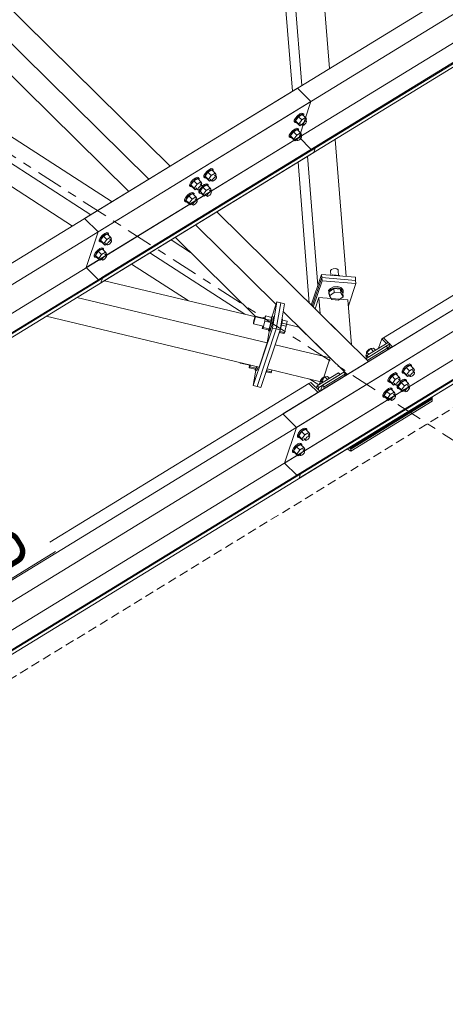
# Model space of a CAD drawing. Header units: millimetres. Extents: x 581 to 1768, y 561 to 1400.
# Tile 49 of 91: x 1481 to 1509, y 965 to 1031. Entities that reach past the tile are written whole.
import ezdxf

# ---------------------------------------------------------------- set-up
doc = ezdxf.new("R2010")
doc.units = ezdxf.units.MM
doc.header["$LTSCALE"] = 0.6
for name, pattern in [('VERDECKT2', [1.5, 1, -0.5]), ('XKITLINE00', [0]), ('XKITLINE03', [6, 3, -1, 1, -1])]:
    doc.linetypes.add(name, pattern=pattern)
for name, color, linetype, lineweight in [('Bolt', 7, 'Continuous', 0), ('Part', 2, 'Continuous', 0), ('PartMark', 3, 'Continuous', 0), ('S-GRID', 1, 'Continuous', 0)]:
    doc.layers.add(name, color=color, linetype=linetype, lineweight=lineweight)
doc.styles.add('ISOCPEUR', font='ISOCPEUR.TTF')

msp = doc.modelspace()

# ---------------------------------------------------------------- linework, layer by layer
at = {"layer": 'Bolt', "color": 3, "linetype": 'XKITLINE00', "lineweight": 0}
for p, q in [((1499.172, 1024.474), (1499.093, 1024.329)), ((1499.148, 1024.274), (1499.227, 1024.42)), ((1499.307, 1024.628), (1499.172, 1024.474)), ((1499.368, 1024.563), (1499.173, 1024.289)), ((1499.227, 1024.42), (1499.362, 1024.573)), ((1499.461, 1024.749), (1499.307, 1024.628)), ((1499.362, 1024.573), (1499.516, 1024.694)), ((1499.63, 1024.723), (1499.368, 1024.563)), ((1499.591, 1024.343), (1499.368, 1024.563)), ((1499.593, 1024.804), (1499.461, 1024.749)), ((1499.516, 1024.694), (1499.649, 1024.749)), ((1499.853, 1024.504), (1499.591, 1024.343)), ((1499.668, 1024.779), (1499.593, 1024.804)), ((1499.63, 1024.723), (1499.853, 1024.504)), ((1499.649, 1024.749), (1499.724, 1024.724)), ((1499.668, 1024.779), (1499.724, 1024.724)), ((1499.724, 1024.724), (1499.721, 1024.633)), ((1499.919, 1024.391), (1499.853, 1024.504)), ((1499.861, 1024.309), (1499.919, 1024.391)), ((1499.121, 1023.73), (1498.966, 1023.609)), ((1499.09, 1024.23), (1499.093, 1024.329)), ((1499.09, 1024.23), (1499.146, 1024.175)), ((1499.253, 1023.785), (1499.121, 1023.73)), ((1499.146, 1024.175), (1499.148, 1024.274)), ((1499.221, 1024.15), (1499.146, 1024.175)), ((1499.395, 1024.069), (1499.173, 1024.289)), ((1499.173, 1024.289), (1499.239, 1024.176)), ((1499.176, 1023.675), (1499.309, 1023.73)), ((1499.252, 1024.163), (1499.221, 1024.15)), ((1499.239, 1024.176), (1499.462, 1023.956)), ((1499.328, 1023.76), (1499.253, 1023.785)), ((1499.309, 1023.73), (1499.384, 1023.705)), ((1499.328, 1023.76), (1499.384, 1023.705)), ((1499.395, 1024.069), (1499.591, 1024.343)), ((1499.395, 1024.069), (1499.462, 1023.956)), ((1499.462, 1023.956), (1499.579, 1024.028)), ((1499.513, 1024.093), (1499.624, 1023.983)), ((1499.624, 1023.983), (1499.625, 1024.032)), ((1499.661, 1023.97), (1499.624, 1023.983)), ((1499.625, 1024.032), (1499.665, 1024.105)), ((1499.728, 1023.998), (1499.661, 1023.97)), ((1499.665, 1024.105), (1499.732, 1024.182)), ((1499.805, 1024.058), (1499.728, 1023.998)), ((1499.732, 1024.182), (1499.809, 1024.243)), ((1499.802, 1024.367), (1499.913, 1024.257)), ((1499.872, 1024.135), (1499.805, 1024.058)), ((1499.809, 1024.243), (1499.875, 1024.27)), ((1499.912, 1024.208), (1499.872, 1024.135)), ((1499.875, 1024.27), (1499.913, 1024.257)), ((1499.913, 1024.257), (1499.912, 1024.208)), ((1498.75, 1023.211), (1498.752, 1023.31)), ((1498.75, 1023.211), (1498.806, 1023.156)), ((1498.832, 1023.456), (1498.752, 1023.31)), ((1498.806, 1023.156), (1498.808, 1023.255)), ((1498.881, 1023.131), (1498.806, 1023.156)), ((1498.808, 1023.255), (1498.887, 1023.401)), ((1498.966, 1023.609), (1498.832, 1023.456)), ((1499.028, 1023.544), (1498.833, 1023.27)), ((1499.055, 1023.051), (1498.833, 1023.27)), ((1498.833, 1023.27), (1498.899, 1023.157)), ((1498.912, 1023.144), (1498.881, 1023.131)), ((1498.887, 1023.401), (1499.022, 1023.555)), ((1498.899, 1023.157), (1499.121, 1022.937)), ((1499.022, 1023.555), (1499.176, 1023.675)), ((1499.29, 1023.704), (1499.028, 1023.544)), ((1499.251, 1023.324), (1499.028, 1023.544)), ((1499.055, 1023.051), (1499.251, 1023.324)), ((1499.055, 1023.051), (1499.121, 1022.937)), ((1499.173, 1023.074), (1499.284, 1022.964)), ((1499.513, 1023.485), (1499.251, 1023.324)), ((1499.285, 1023.014), (1499.325, 1023.086)), ((1499.29, 1023.704), (1499.513, 1023.485)), ((1499.325, 1023.086), (1499.392, 1023.163)), ((1499.384, 1023.705), (1499.381, 1023.615)), ((1499.392, 1023.163), (1499.469, 1023.224)), ((1499.461, 1023.348), (1499.573, 1023.239)), ((1499.532, 1023.116), (1499.465, 1023.039)), ((1499.469, 1023.224), (1499.535, 1023.251)), ((1499.579, 1023.372), (1499.513, 1023.485)), ((1499.521, 1023.29), (1499.579, 1023.372)), ((1499.571, 1023.189), (1499.532, 1023.116)), ((1499.535, 1023.251), (1499.573, 1023.239)), ((1499.573, 1023.239), (1499.571, 1023.189)), ((1499.121, 1022.937), (1499.238, 1023.009)), ((1499.284, 1022.964), (1499.285, 1023.014)), ((1499.321, 1022.952), (1499.284, 1022.964)), ((1499.387, 1022.979), (1499.321, 1022.952)), ((1499.465, 1023.039), (1499.387, 1022.979)), ((1493.504, 1021.07), (1493.372, 1021.015)), ((1493.579, 1021.044), (1493.504, 1021.07)), ((1492.417, 1020.429), (1492.262, 1020.308)), ((1492.586, 1020.404), (1492.324, 1020.243)), ((1492.549, 1020.484), (1492.417, 1020.429)), ((1492.472, 1020.374), (1492.605, 1020.429)), ((1492.624, 1020.459), (1492.549, 1020.484)), ((1492.586, 1020.404), (1492.809, 1020.184)), ((1492.605, 1020.429), (1492.68, 1020.404)), ((1492.624, 1020.459), (1492.68, 1020.404)), ((1492.68, 1020.404), (1492.677, 1020.314)), ((1493.001, 1020.496), (1493.004, 1020.594)), ((1493.001, 1020.496), (1493.057, 1020.441)), ((1493.083, 1020.74), (1493.004, 1020.594)), ((1493.057, 1020.441), (1493.059, 1020.54)), ((1493.132, 1020.416), (1493.057, 1020.441)), ((1493.059, 1020.54), (1493.138, 1020.685)), ((1493.217, 1020.894), (1493.083, 1020.74)), ((1493.279, 1020.828), (1493.084, 1020.555)), ((1493.306, 1020.335), (1493.084, 1020.555)), ((1493.084, 1020.555), (1493.15, 1020.441)), ((1493.163, 1020.429), (1493.132, 1020.416)), ((1493.138, 1020.685), (1493.273, 1020.839)), ((1493.15, 1020.441), (1493.373, 1020.222)), ((1493.372, 1021.015), (1493.217, 1020.894)), ((1493.273, 1020.839), (1493.427, 1020.96)), ((1493.541, 1020.989), (1493.279, 1020.828)), ((1493.502, 1020.609), (1493.279, 1020.828)), ((1493.306, 1020.335), (1493.502, 1020.609)), ((1493.427, 1020.96), (1493.56, 1021.015)), ((1493.764, 1020.77), (1493.502, 1020.609)), ((1493.541, 1020.989), (1493.764, 1020.77)), ((1493.56, 1021.015), (1493.635, 1020.99)), ((1493.579, 1021.044), (1493.635, 1020.99)), ((1493.598, 1020.35), (1493.665, 1020.426)), ((1493.635, 1020.99), (1493.632, 1020.899)), ((1493.665, 1020.426), (1493.742, 1020.487)), ((1493.713, 1020.633), (1493.846, 1020.502)), ((1493.742, 1020.487), (1493.808, 1020.514)), ((1493.83, 1020.656), (1493.764, 1020.77)), ((1493.772, 1020.575), (1493.83, 1020.656)), ((1493.844, 1020.452), (1493.805, 1020.379)), ((1493.808, 1020.514), (1493.846, 1020.502)), ((1493.846, 1020.502), (1493.844, 1020.452)), ((1492.046, 1019.91), (1492.048, 1020.009)), ((1492.046, 1019.91), (1492.102, 1019.855)), ((1492.128, 1020.155), (1492.048, 1020.009)), ((1492.102, 1019.855), (1492.104, 1019.954)), ((1492.177, 1019.83), (1492.102, 1019.855)), ((1492.104, 1019.954), (1492.183, 1020.1)), ((1492.262, 1020.308), (1492.128, 1020.155)), ((1492.324, 1020.243), (1492.129, 1019.969)), ((1492.351, 1019.75), (1492.129, 1019.969)), ((1492.129, 1019.969), (1492.195, 1019.856)), ((1492.208, 1019.843), (1492.177, 1019.83)), ((1492.183, 1020.1), (1492.318, 1020.254)), ((1492.195, 1019.856), (1492.417, 1019.636)), ((1492.318, 1020.254), (1492.472, 1020.374)), ((1492.547, 1020.024), (1492.324, 1020.243)), ((1492.351, 1019.75), (1492.547, 1020.024)), ((1492.351, 1019.75), (1492.417, 1019.636)), ((1492.469, 1019.773), (1492.602, 1019.642)), ((1492.809, 1020.184), (1492.547, 1020.024)), ((1492.603, 1019.691), (1492.642, 1019.764)), ((1492.642, 1019.764), (1492.71, 1019.841)), ((1492.71, 1019.841), (1492.787, 1019.901)), ((1492.939, 1019.809), (1492.744, 1019.536)), ((1492.757, 1020.047), (1492.891, 1019.916)), ((1492.85, 1019.794), (1492.782, 1019.717)), ((1492.787, 1019.901), (1492.853, 1019.929)), ((1492.798, 1019.666), (1492.933, 1019.82)), ((1492.875, 1020.071), (1492.809, 1020.184)), ((1492.817, 1019.989), (1492.875, 1020.071)), ((1492.889, 1019.867), (1492.85, 1019.794)), ((1492.853, 1019.929), (1492.891, 1019.916)), ((1492.891, 1019.916), (1492.889, 1019.867)), ((1493.032, 1019.996), (1492.89, 1019.885)), ((1492.933, 1019.82), (1493.087, 1019.941)), ((1493.201, 1019.97), (1492.939, 1019.809)), ((1493.162, 1019.59), (1492.939, 1019.809)), ((1493.164, 1020.051), (1493.032, 1019.996)), ((1493.087, 1019.941), (1493.22, 1019.996)), ((1493.424, 1019.751), (1493.162, 1019.59)), ((1493.239, 1020.025), (1493.164, 1020.051)), ((1493.201, 1019.97), (1493.424, 1019.751)), ((1493.22, 1019.996), (1493.295, 1019.971)), ((1493.239, 1020.025), (1493.295, 1019.971)), ((1493.295, 1019.971), (1493.292, 1019.88)), ((1493.306, 1020.335), (1493.373, 1020.222)), ((1493.373, 1020.222), (1493.489, 1020.294)), ((1493.424, 1020.359), (1493.557, 1020.227)), ((1493.49, 1019.637), (1493.424, 1019.751)), ((1493.557, 1020.227), (1493.558, 1020.277)), ((1493.594, 1020.215), (1493.557, 1020.227)), ((1493.558, 1020.277), (1493.598, 1020.35)), ((1493.66, 1020.242), (1493.594, 1020.215)), ((1493.737, 1020.302), (1493.66, 1020.242)), ((1493.805, 1020.379), (1493.737, 1020.302)), ((1491.788, 1019.136), (1491.708, 1018.99)), ((1491.764, 1018.935), (1491.843, 1019.081)), ((1491.922, 1019.289), (1491.788, 1019.136)), ((1491.984, 1019.224), (1491.789, 1018.95)), ((1491.843, 1019.081), (1491.978, 1019.235)), ((1492.077, 1019.41), (1491.922, 1019.289)), ((1491.978, 1019.235), (1492.132, 1019.355)), ((1492.246, 1019.385), (1491.984, 1019.224)), ((1492.207, 1019.005), (1491.984, 1019.224)), ((1492.209, 1019.465), (1492.077, 1019.41)), ((1492.132, 1019.355), (1492.264, 1019.41)), ((1492.469, 1019.165), (1492.207, 1019.005)), ((1492.284, 1019.44), (1492.209, 1019.465)), ((1492.246, 1019.385), (1492.469, 1019.165)), ((1492.264, 1019.41), (1492.339, 1019.385)), ((1492.284, 1019.44), (1492.339, 1019.385)), ((1492.339, 1019.385), (1492.337, 1019.295)), ((1492.417, 1019.636), (1492.534, 1019.708)), ((1492.535, 1019.052), (1492.469, 1019.165)), ((1492.602, 1019.642), (1492.603, 1019.691)), ((1492.639, 1019.629), (1492.602, 1019.642)), ((1492.705, 1019.657), (1492.639, 1019.629)), ((1492.661, 1019.477), (1492.664, 1019.575)), ((1492.661, 1019.477), (1492.717, 1019.422)), ((1492.664, 1019.575), (1492.709, 1019.66)), ((1492.782, 1019.717), (1492.705, 1019.657)), ((1492.717, 1019.422), (1492.719, 1019.521)), ((1492.792, 1019.397), (1492.717, 1019.422)), ((1492.719, 1019.521), (1492.798, 1019.666)), ((1492.966, 1019.316), (1492.744, 1019.536)), ((1492.744, 1019.536), (1492.81, 1019.422)), ((1492.823, 1019.41), (1492.792, 1019.397)), ((1492.81, 1019.422), (1493.032, 1019.203)), ((1492.966, 1019.316), (1493.162, 1019.59)), ((1492.966, 1019.316), (1493.032, 1019.203)), ((1493.032, 1019.203), (1493.149, 1019.275)), ((1493.084, 1019.34), (1493.217, 1019.208)), ((1493.217, 1019.208), (1493.218, 1019.258)), ((1493.254, 1019.196), (1493.217, 1019.208)), ((1493.218, 1019.258), (1493.257, 1019.331)), ((1493.32, 1019.223), (1493.254, 1019.196)), ((1493.257, 1019.331), (1493.325, 1019.407)), ((1493.397, 1019.283), (1493.32, 1019.223)), ((1493.325, 1019.407), (1493.402, 1019.468)), ((1493.373, 1019.614), (1493.506, 1019.483)), ((1493.465, 1019.36), (1493.397, 1019.283)), ((1493.402, 1019.468), (1493.468, 1019.495)), ((1493.432, 1019.556), (1493.49, 1019.637)), ((1493.504, 1019.433), (1493.465, 1019.36)), ((1493.468, 1019.495), (1493.506, 1019.483)), ((1493.506, 1019.483), (1493.504, 1019.433)), ((1491.706, 1018.891), (1491.708, 1018.99)), ((1491.706, 1018.891), (1491.762, 1018.836)), ((1491.762, 1018.836), (1491.764, 1018.935)), ((1491.837, 1018.811), (1491.762, 1018.836)), ((1492.011, 1018.731), (1491.789, 1018.95)), ((1491.789, 1018.95), (1491.855, 1018.837)), ((1491.868, 1018.824), (1491.837, 1018.811)), ((1491.855, 1018.837), (1492.077, 1018.617)), ((1492.011, 1018.731), (1492.207, 1019.005)), ((1492.011, 1018.731), (1492.077, 1018.617)), ((1492.077, 1018.617), (1492.194, 1018.689)), ((1492.129, 1018.754), (1492.262, 1018.623)), ((1492.262, 1018.623), (1492.263, 1018.672)), ((1492.299, 1018.61), (1492.262, 1018.623)), ((1492.263, 1018.672), (1492.302, 1018.745)), ((1492.365, 1018.638), (1492.299, 1018.61)), ((1492.302, 1018.745), (1492.37, 1018.822)), ((1492.442, 1018.698), (1492.365, 1018.638)), ((1492.37, 1018.822), (1492.447, 1018.882)), ((1492.417, 1019.028), (1492.551, 1018.897)), ((1492.51, 1018.775), (1492.442, 1018.698)), ((1492.447, 1018.882), (1492.513, 1018.91)), ((1492.477, 1018.97), (1492.535, 1019.052)), ((1492.549, 1018.848), (1492.51, 1018.775)), ((1492.513, 1018.91), (1492.551, 1018.897)), ((1492.551, 1018.897), (1492.549, 1018.848)), ((1486.04, 1016.424), (1485.96, 1016.278)), ((1486.174, 1016.577), (1486.04, 1016.424)), ((1486.236, 1016.512), (1486.041, 1016.238)), ((1486.095, 1016.369), (1486.23, 1016.523)), ((1486.329, 1016.698), (1486.174, 1016.577)), ((1486.23, 1016.523), (1486.384, 1016.643)), ((1486.498, 1016.673), (1486.236, 1016.512)), ((1486.459, 1016.292), (1486.236, 1016.512)), ((1486.461, 1016.753), (1486.329, 1016.698)), ((1486.384, 1016.643), (1486.517, 1016.698)), ((1486.721, 1016.453), (1486.459, 1016.292)), ((1486.536, 1016.728), (1486.461, 1016.753)), ((1486.498, 1016.673), (1486.721, 1016.453)), ((1486.517, 1016.698), (1486.592, 1016.673)), ((1486.536, 1016.728), (1486.592, 1016.673)), ((1486.592, 1016.673), (1486.589, 1016.583)), ((1486.787, 1016.34), (1486.721, 1016.453)), ((1485.958, 1016.179), (1485.96, 1016.278)), ((1485.958, 1016.179), (1486.014, 1016.124)), ((1486.014, 1016.124), (1486.016, 1016.223)), ((1486.089, 1016.099), (1486.014, 1016.124)), ((1486.016, 1016.223), (1486.095, 1016.369)), ((1486.263, 1016.019), (1486.041, 1016.238)), ((1486.041, 1016.238), (1486.107, 1016.125)), ((1486.12, 1016.112), (1486.089, 1016.099)), ((1486.107, 1016.125), (1486.329, 1015.905)), ((1486.263, 1016.019), (1486.459, 1016.292)), ((1486.263, 1016.019), (1486.329, 1015.905)), ((1486.329, 1015.905), (1486.446, 1015.977)), ((1486.381, 1016.042), (1486.492, 1015.932)), ((1486.492, 1015.932), (1486.493, 1015.982)), ((1486.529, 1015.92), (1486.492, 1015.932)), ((1486.493, 1015.982), (1486.533, 1016.055)), ((1486.595, 1015.947), (1486.529, 1015.92)), ((1486.533, 1016.055), (1486.6, 1016.131)), ((1486.672, 1016.008), (1486.595, 1015.947)), ((1486.6, 1016.131), (1486.677, 1016.192)), ((1486.669, 1016.316), (1486.781, 1016.207)), ((1486.74, 1016.084), (1486.672, 1016.008)), ((1486.677, 1016.192), (1486.743, 1016.219)), ((1486.729, 1016.258), (1486.787, 1016.34)), ((1486.779, 1016.157), (1486.74, 1016.084)), ((1486.743, 1016.219), (1486.781, 1016.207)), ((1486.781, 1016.207), (1486.779, 1016.157)), ((1485.618, 1015.16), (1485.62, 1015.259)), ((1485.618, 1015.16), (1485.673, 1015.105)), ((1485.699, 1015.405), (1485.62, 1015.259)), ((1485.673, 1015.105), (1485.676, 1015.204)), ((1485.748, 1015.08), (1485.673, 1015.105)), ((1485.676, 1015.204), (1485.755, 1015.35)), ((1485.834, 1015.559), (1485.699, 1015.405)), ((1485.896, 1015.493), (1485.7, 1015.219)), ((1485.923, 1015), (1485.7, 1015.219)), ((1485.7, 1015.219), (1485.767, 1015.106)), ((1485.78, 1015.093), (1485.748, 1015.08)), ((1485.755, 1015.35), (1485.89, 1015.504)), ((1485.767, 1015.106), (1485.989, 1014.887)), ((1485.988, 1015.679), (1485.834, 1015.559)), ((1485.89, 1015.504), (1486.044, 1015.624)), ((1486.158, 1015.654), (1485.896, 1015.493)), ((1486.118, 1015.274), (1485.896, 1015.493)), ((1485.923, 1015), (1486.118, 1015.274)), ((1486.121, 1015.734), (1485.988, 1015.679)), ((1486.044, 1015.624), (1486.176, 1015.679)), ((1486.38, 1015.434), (1486.118, 1015.274)), ((1486.196, 1015.709), (1486.121, 1015.734)), ((1486.158, 1015.654), (1486.38, 1015.434)), ((1486.176, 1015.679), (1486.251, 1015.654)), ((1486.192, 1015.036), (1486.26, 1015.113)), ((1486.196, 1015.709), (1486.251, 1015.654)), ((1486.251, 1015.654), (1486.249, 1015.564)), ((1486.26, 1015.113), (1486.337, 1015.173)), ((1486.329, 1015.298), (1486.441, 1015.188)), ((1486.337, 1015.173), (1486.403, 1015.2)), ((1486.447, 1015.321), (1486.38, 1015.434)), ((1486.388, 1015.239), (1486.447, 1015.321)), ((1486.439, 1015.138), (1486.4, 1015.066)), ((1486.403, 1015.2), (1486.441, 1015.188)), ((1486.441, 1015.188), (1486.439, 1015.138)), ((1485.923, 1015), (1485.989, 1014.887)), ((1485.989, 1014.887), (1486.106, 1014.958)), ((1486.04, 1015.023), (1486.152, 1014.913)), ((1486.152, 1014.913), (1486.153, 1014.963)), ((1486.189, 1014.901), (1486.152, 1014.913)), ((1486.153, 1014.963), (1486.192, 1015.036)), ((1486.255, 1014.928), (1486.189, 1014.901)), ((1486.332, 1014.989), (1486.255, 1014.928)), ((1486.4, 1015.066), (1486.332, 1014.989)), ((1501.586, 1014.271), (1501.524, 1014.192)), ((1501.549, 1013.878), (1501.524, 1014.192)), ((1501.701, 1014.323), (1501.586, 1014.271)), ((1501.632, 1013.872), (1501.682, 1013.909)), ((1501.682, 1013.909), (1502.133, 1013.873)), ((1501.685, 1013.867), (1501.682, 1013.909)), ((1501.839, 1014.334), (1501.701, 1014.323)), ((1501.962, 1014.302), (1501.839, 1014.334)), ((1502.037, 1014.235), (1501.962, 1014.302)), ((1502.045, 1014.151), (1502.037, 1014.235)), ((1502.067, 1013.878), (1502.045, 1014.151)), ((1502.157, 1013.83), (1502.133, 1013.873)), ((1502.133, 1013.873), (1502.137, 1013.832)), ((1501.995, 1013.112), (1501.737, 1013.09)), ((1502.226, 1013.052), (1501.995, 1013.112)), ((1501.521, 1012.992), (1501.405, 1012.845)), ((1501.411, 1012.766), (1501.405, 1012.845)), ((1501.411, 1012.766), (1501.527, 1012.914)), ((1501.425, 1012.608), (1501.411, 1012.766)), ((1501.463, 1012.574), (1501.425, 1012.608)), ((1501.755, 1012.99), (1501.448, 1012.763)), ((1501.448, 1012.763), (1501.469, 1012.501)), ((1501.469, 1012.501), (1501.776, 1012.727)), ((1501.613, 1012.238), (1501.469, 1012.501)), ((1501.737, 1013.09), (1501.521, 1012.992)), ((1501.527, 1012.914), (1501.744, 1013.011)), ((1501.744, 1013.011), (1502.001, 1013.033)), ((1502.207, 1012.954), (1501.755, 1012.99)), ((1501.755, 1012.99), (1501.776, 1012.727)), ((1501.776, 1012.727), (1502.228, 1012.692)), ((1502.001, 1013.033), (1502.232, 1012.973)), ((1502.372, 1012.429), (1502.064, 1012.203)), ((1502.351, 1012.692), (1502.207, 1012.954)), ((1502.207, 1012.954), (1502.228, 1012.692)), ((1502.367, 1012.926), (1502.226, 1013.052)), ((1502.228, 1012.692), (1502.372, 1012.429)), ((1502.232, 1012.973), (1502.374, 1012.847)), ((1502.351, 1012.692), (1502.372, 1012.429)), ((1502.354, 1012.646), (1502.388, 1012.689)), ((1502.382, 1012.768), (1502.367, 1012.926)), ((1502.374, 1012.847), (1502.388, 1012.689)), ((1502.388, 1012.689), (1502.382, 1012.768)), ((1502.064, 1012.203), (1501.613, 1012.238)), ((1496.436, 1011.073), (1496.458, 1011.127)), ((1496.465, 1011.113), (1496.455, 1011.034)), ((1496.458, 1011.127), (1496.465, 1011.113)), ((1496.458, 1011.127), (1497.105, 1010.973)), ((1497.159, 1011.136), (1497.098, 1010.786)), ((1497.108, 1011.066), (1497.159, 1011.136)), ((1497.159, 1011.136), (1497.58, 1011.036)), ((1496.336, 1010.629), (1496.346, 1010.708)), ((1496.343, 1010.614), (1496.336, 1010.629)), ((1496.365, 1010.669), (1496.343, 1010.614)), ((1496.343, 1010.614), (1496.99, 1010.46)), ((1496.346, 1010.708), (1496.371, 1010.83)), ((1496.397, 1010.778), (1496.365, 1010.669)), ((1496.371, 1010.83), (1496.404, 1010.964)), ((1496.43, 1010.911), (1496.397, 1010.778)), ((1496.404, 1010.964), (1496.436, 1011.073)), ((1496.455, 1011.034), (1496.43, 1010.911)), ((1496.965, 1010.466), (1496.935, 1010.297)), ((1497.098, 1010.786), (1496.986, 1010.367)), ((1497.084, 1010.978), (1497.108, 1011.066)), ((1497.098, 1010.786), (1497.519, 1010.686)), ((1497.461, 1010.441), (1497.402, 1010.238)), ((1497.407, 1010.267), (1497.519, 1010.686)), ((1497.523, 1010.692), (1497.461, 1010.441)), ((1497.519, 1010.686), (1497.58, 1011.036)), ((1497.57, 1010.922), (1497.523, 1010.692)), ((1497.553, 1011.042), (1497.576, 1011.097)), ((1497.559, 1010.418), (1497.62, 1010.669)), ((1497.589, 1011.07), (1497.57, 1010.922)), ((1497.576, 1011.097), (1497.589, 1011.07)), ((1497.576, 1011.097), (1497.673, 1011.074)), ((1497.62, 1010.669), (1497.667, 1010.899)), ((1497.667, 1010.899), (1497.686, 1011.047)), ((1497.686, 1011.047), (1497.673, 1011.074)), ((1498.173, 1010.272), (1498.234, 1010.522)), ((1498.233, 1010.516), (1498.553, 1010.439)), ((1498.234, 1010.522), (1498.281, 1010.752)), ((1498.26, 1010.933), (1498.287, 1010.927)), ((1498.281, 1010.752), (1498.3, 1010.9)), ((1498.3, 1010.9), (1498.287, 1010.927)), ((1498.296, 1010.865), (1498.614, 1010.789)), ((1498.441, 1010.02), (1498.553, 1010.439)), ((1498.553, 1010.439), (1498.614, 1010.789)), ((1496.935, 1010.297), (1496.986, 1010.367)), ((1496.935, 1010.297), (1497.356, 1010.197)), ((1496.986, 1010.367), (1497.407, 1010.267)), ((1497.346, 1010.162), (1497.351, 1010.198)), ((1497.359, 1010.136), (1497.346, 1010.162)), ((1497.356, 1010.197), (1497.407, 1010.267)), ((1497.402, 1010.238), (1497.359, 1010.136)), ((1497.359, 1010.136), (1497.456, 1010.113)), ((1497.456, 1010.113), (1497.499, 1010.215)), ((1497.499, 1010.215), (1497.559, 1010.418)), ((1498.056, 1009.97), (1498.071, 1009.966)), ((1498.071, 1009.966), (1498.113, 1010.068)), ((1498.094, 1010.021), (1498.39, 1009.95)), ((1498.113, 1010.068), (1498.173, 1010.272)), ((1498.121, 1010.096), (1498.441, 1010.02)), ((1498.39, 1009.95), (1498.441, 1010.02)), ((1503.975, 1008.686), (1503.901, 1008.462)), ((1503.901, 1008.462), (1503.957, 1008.406)), ((1503.955, 1008.691), (1503.954, 1008.642)), ((1503.954, 1008.642), (1503.959, 1008.636)), ((1503.995, 1008.764), (1503.955, 1008.691)), ((1504.24, 1008.936), (1503.975, 1008.686)), ((1503.975, 1008.686), (1504.106, 1008.556)), ((1504.062, 1008.841), (1503.995, 1008.764)), ((1504.139, 1008.901), (1504.062, 1008.841)), ((1504.205, 1008.929), (1504.139, 1008.901)), ((1504.205, 1008.929), (1504.224, 1008.922)), ((1504.24, 1008.936), (1504.429, 1008.964)), ((1504.24, 1008.936), (1504.426, 1008.752)), ((1504.429, 1008.964), (1504.56, 1008.835)), ((1495.452, 1007.979), (1495.454, 1007.998)), ((1495.459, 1007.965), (1495.452, 1007.979)), ((1495.471, 1007.994), (1495.459, 1007.965)), ((1495.459, 1007.965), (1496.106, 1007.811)), ((1496.081, 1007.817), (1496.051, 1007.648)), ((1496.134, 1007.836), (1496.102, 1007.718)), ((1506.718, 1007.849), (1506.563, 1007.728)), ((1506.619, 1007.673), (1506.773, 1007.794)), ((1506.887, 1007.823), (1506.625, 1007.662)), ((1506.85, 1007.904), (1506.718, 1007.849)), ((1506.773, 1007.794), (1506.906, 1007.849)), ((1506.925, 1007.878), (1506.85, 1007.904)), ((1506.887, 1007.823), (1507.11, 1007.604)), ((1506.906, 1007.849), (1506.981, 1007.824)), ((1506.925, 1007.878), (1506.981, 1007.824)), ((1506.981, 1007.824), (1506.978, 1007.733)), ((1496.051, 1007.648), (1496.102, 1007.718)), ((1496.051, 1007.648), (1496.471, 1007.548)), ((1496.102, 1007.718), (1496.523, 1007.617)), ((1496.462, 1007.513), (1496.467, 1007.549)), ((1496.475, 1007.486), (1496.462, 1007.513)), ((1496.523, 1007.617), (1496.471, 1007.548)), ((1496.518, 1007.588), (1496.475, 1007.486)), ((1496.475, 1007.486), (1496.572, 1007.463)), ((1496.56, 1007.734), (1496.518, 1007.588)), ((1496.523, 1007.617), (1496.554, 1007.736)), ((1496.572, 1007.463), (1496.615, 1007.565)), ((1496.615, 1007.565), (1496.657, 1007.711)), ((1497.172, 1007.32), (1497.187, 1007.317)), ((1497.187, 1007.317), (1497.229, 1007.419)), ((1497.209, 1007.372), (1497.506, 1007.301)), ((1497.229, 1007.419), (1497.272, 1007.565)), ((1497.237, 1007.447), (1497.557, 1007.371)), ((1497.557, 1007.371), (1497.506, 1007.301)), ((1497.557, 1007.371), (1497.589, 1007.489)), ((1505.608, 1007.142), (1505.474, 1006.989)), ((1505.763, 1007.263), (1505.608, 1007.142)), ((1505.664, 1007.088), (1505.818, 1007.208)), ((1505.932, 1007.238), (1505.67, 1007.077)), ((1505.895, 1007.318), (1505.763, 1007.263)), ((1505.818, 1007.208), (1505.951, 1007.263)), ((1505.97, 1007.293), (1505.895, 1007.318)), ((1505.932, 1007.238), (1506.155, 1007.018)), ((1505.951, 1007.263), (1506.026, 1007.238)), ((1505.97, 1007.293), (1506.026, 1007.238)), ((1506.026, 1007.238), (1506.023, 1007.148)), ((1506.347, 1007.33), (1506.35, 1007.428)), ((1506.347, 1007.33), (1506.403, 1007.275)), ((1506.429, 1007.574), (1506.35, 1007.428)), ((1506.403, 1007.275), (1506.405, 1007.374)), ((1506.478, 1007.25), (1506.403, 1007.275)), ((1506.405, 1007.374), (1506.484, 1007.519)), ((1506.563, 1007.728), (1506.429, 1007.574)), ((1506.625, 1007.662), (1506.43, 1007.389)), ((1506.652, 1007.169), (1506.43, 1007.389)), ((1506.43, 1007.389), (1506.496, 1007.275)), ((1506.509, 1007.263), (1506.478, 1007.25)), ((1506.484, 1007.519), (1506.619, 1007.673)), ((1506.496, 1007.275), (1506.719, 1007.056)), ((1506.848, 1007.443), (1506.625, 1007.662)), ((1506.652, 1007.169), (1506.848, 1007.443)), ((1506.652, 1007.169), (1506.719, 1007.056)), ((1506.719, 1007.056), (1506.836, 1007.128)), ((1506.77, 1007.193), (1506.903, 1007.061)), ((1507.11, 1007.604), (1506.848, 1007.443)), ((1506.904, 1007.111), (1506.944, 1007.184)), ((1506.944, 1007.184), (1507.011, 1007.26)), ((1507.083, 1007.136), (1507.006, 1007.076)), ((1507.011, 1007.26), (1507.088, 1007.321)), ((1507.059, 1007.467), (1507.192, 1007.336)), ((1507.151, 1007.213), (1507.083, 1007.136)), ((1507.088, 1007.321), (1507.154, 1007.348)), ((1507.176, 1007.49), (1507.11, 1007.604)), ((1507.118, 1007.409), (1507.176, 1007.49)), ((1507.19, 1007.286), (1507.151, 1007.213)), ((1507.154, 1007.348), (1507.192, 1007.336)), ((1507.192, 1007.336), (1507.19, 1007.286)), ((1500.871, 1006.783), (1500.797, 1006.559)), ((1500.797, 1006.559), (1500.817, 1006.54)), ((1500.851, 1006.788), (1500.85, 1006.739)), ((1500.85, 1006.739), (1500.855, 1006.733)), ((1500.891, 1006.861), (1500.851, 1006.788)), ((1501.136, 1007.034), (1500.871, 1006.783)), ((1500.871, 1006.783), (1501.002, 1006.654)), ((1500.958, 1006.938), (1500.891, 1006.861)), ((1501.035, 1006.998), (1500.958, 1006.938)), ((1501.101, 1007.026), (1501.035, 1006.998)), ((1501.12, 1007.019), (1501.101, 1007.026)), ((1501.325, 1007.061), (1501.136, 1007.034)), ((1501.136, 1007.034), (1501.322, 1006.85)), ((1501.325, 1007.061), (1501.456, 1006.932)), ((1505.392, 1006.744), (1505.394, 1006.843)), ((1505.392, 1006.744), (1505.448, 1006.689)), ((1505.474, 1006.989), (1505.394, 1006.843)), ((1505.448, 1006.689), (1505.45, 1006.788)), ((1505.523, 1006.664), (1505.448, 1006.689)), ((1505.45, 1006.788), (1505.529, 1006.934)), ((1505.67, 1007.077), (1505.475, 1006.803)), ((1505.697, 1006.584), (1505.475, 1006.803)), ((1505.475, 1006.803), (1505.541, 1006.69)), ((1505.554, 1006.677), (1505.523, 1006.664)), ((1505.529, 1006.934), (1505.664, 1007.088)), ((1505.541, 1006.69), (1505.763, 1006.47)), ((1505.893, 1006.858), (1505.67, 1007.077)), ((1505.697, 1006.584), (1505.893, 1006.858)), ((1505.697, 1006.584), (1505.763, 1006.47)), ((1505.763, 1006.47), (1505.88, 1006.542)), ((1505.815, 1006.607), (1505.948, 1006.476)), ((1506.155, 1007.018), (1505.893, 1006.858)), ((1505.948, 1006.476), (1505.949, 1006.525)), ((1505.985, 1006.463), (1505.948, 1006.476)), ((1505.949, 1006.525), (1505.988, 1006.598)), ((1506.051, 1006.491), (1505.985, 1006.463)), ((1505.988, 1006.598), (1506.056, 1006.675)), ((1506.01, 1006.409), (1506.055, 1006.494)), ((1506.128, 1006.551), (1506.051, 1006.491)), ((1506.056, 1006.675), (1506.133, 1006.735)), ((1506.065, 1006.355), (1506.144, 1006.5)), ((1506.285, 1006.643), (1506.09, 1006.37)), ((1506.104, 1006.881), (1506.237, 1006.75)), ((1506.196, 1006.628), (1506.128, 1006.551)), ((1506.133, 1006.735), (1506.199, 1006.763)), ((1506.144, 1006.5), (1506.279, 1006.654)), ((1506.221, 1006.905), (1506.155, 1007.018)), ((1506.163, 1006.823), (1506.221, 1006.905)), ((1506.235, 1006.701), (1506.196, 1006.628)), ((1506.199, 1006.763), (1506.237, 1006.75)), ((1506.237, 1006.75), (1506.235, 1006.701)), ((1506.378, 1006.83), (1506.236, 1006.719)), ((1506.279, 1006.654), (1506.433, 1006.775)), ((1506.547, 1006.804), (1506.285, 1006.643)), ((1506.508, 1006.424), (1506.285, 1006.643)), ((1506.51, 1006.885), (1506.378, 1006.83)), ((1506.433, 1006.775), (1506.566, 1006.83)), ((1506.77, 1006.585), (1506.508, 1006.424)), ((1506.585, 1006.859), (1506.51, 1006.885)), ((1506.547, 1006.804), (1506.77, 1006.585)), ((1506.566, 1006.83), (1506.641, 1006.805)), ((1506.585, 1006.859), (1506.641, 1006.805)), ((1506.641, 1006.805), (1506.638, 1006.714)), ((1506.836, 1006.471), (1506.77, 1006.585)), ((1506.778, 1006.39), (1506.836, 1006.471)), ((1506.903, 1007.061), (1506.904, 1007.111)), ((1506.94, 1007.049), (1506.903, 1007.061)), ((1507.006, 1007.076), (1506.94, 1007.049)), ((1505.052, 1005.725), (1505.054, 1005.824)), ((1505.134, 1005.97), (1505.054, 1005.824)), ((1505.11, 1005.769), (1505.189, 1005.915)), ((1505.268, 1006.123), (1505.134, 1005.97)), ((1505.33, 1006.058), (1505.135, 1005.784)), ((1505.189, 1005.915), (1505.324, 1006.069)), ((1505.423, 1006.244), (1505.268, 1006.123)), ((1505.324, 1006.069), (1505.478, 1006.189)), ((1505.592, 1006.219), (1505.33, 1006.058)), ((1505.553, 1005.839), (1505.33, 1006.058)), ((1505.357, 1005.565), (1505.553, 1005.839)), ((1505.555, 1006.299), (1505.423, 1006.244)), ((1505.478, 1006.189), (1505.611, 1006.244)), ((1505.815, 1005.999), (1505.553, 1005.839)), ((1505.63, 1006.274), (1505.555, 1006.299)), ((1505.592, 1006.219), (1505.815, 1005.999)), ((1505.611, 1006.244), (1505.686, 1006.219)), ((1505.63, 1006.274), (1505.686, 1006.219)), ((1505.686, 1006.219), (1505.683, 1006.129)), ((1505.763, 1005.862), (1505.897, 1005.731)), ((1505.881, 1005.886), (1505.815, 1005.999)), ((1505.823, 1005.804), (1505.881, 1005.886)), ((1506.007, 1006.311), (1506.01, 1006.409)), ((1506.007, 1006.311), (1506.063, 1006.256)), ((1506.063, 1006.256), (1506.065, 1006.355)), ((1506.138, 1006.231), (1506.063, 1006.256)), ((1506.312, 1006.15), (1506.09, 1006.37)), ((1506.09, 1006.37), (1506.156, 1006.256)), ((1506.169, 1006.244), (1506.138, 1006.231)), ((1506.156, 1006.256), (1506.379, 1006.037)), ((1506.312, 1006.15), (1506.508, 1006.424)), ((1506.312, 1006.15), (1506.379, 1006.037)), ((1506.379, 1006.037), (1506.495, 1006.109)), ((1506.43, 1006.174), (1506.563, 1006.042)), ((1506.563, 1006.042), (1506.564, 1006.092)), ((1506.6, 1006.03), (1506.563, 1006.042)), ((1506.564, 1006.092), (1506.604, 1006.165)), ((1506.666, 1006.057), (1506.6, 1006.03)), ((1506.604, 1006.165), (1506.671, 1006.241)), ((1506.743, 1006.117), (1506.666, 1006.057)), ((1506.671, 1006.241), (1506.748, 1006.302)), ((1506.719, 1006.448), (1506.852, 1006.317)), ((1506.811, 1006.194), (1506.743, 1006.117)), ((1506.748, 1006.302), (1506.814, 1006.329)), ((1506.85, 1006.267), (1506.811, 1006.194)), ((1506.814, 1006.329), (1506.852, 1006.317)), ((1506.852, 1006.317), (1506.85, 1006.267)), ((1505.052, 1005.725), (1505.108, 1005.67)), ((1505.108, 1005.67), (1505.11, 1005.769)), ((1505.183, 1005.645), (1505.108, 1005.67)), ((1505.357, 1005.565), (1505.135, 1005.784)), ((1505.135, 1005.784), (1505.201, 1005.671)), ((1505.214, 1005.658), (1505.183, 1005.645)), ((1505.201, 1005.671), (1505.423, 1005.451)), ((1505.357, 1005.565), (1505.423, 1005.451)), ((1505.423, 1005.451), (1505.54, 1005.523)), ((1505.475, 1005.588), (1505.608, 1005.457)), ((1505.608, 1005.457), (1505.609, 1005.506)), ((1505.645, 1005.444), (1505.608, 1005.457)), ((1505.609, 1005.506), (1505.648, 1005.579)), ((1505.711, 1005.472), (1505.645, 1005.444)), ((1505.648, 1005.579), (1505.716, 1005.656)), ((1505.788, 1005.532), (1505.711, 1005.472)), ((1505.716, 1005.656), (1505.793, 1005.716)), ((1505.856, 1005.609), (1505.788, 1005.532)), ((1505.793, 1005.716), (1505.859, 1005.744)), ((1505.895, 1005.682), (1505.856, 1005.609)), ((1505.859, 1005.744), (1505.897, 1005.731)), ((1505.897, 1005.731), (1505.895, 1005.682)), ((1499.385, 1003.256), (1499.306, 1003.11)), ((1499.362, 1003.055), (1499.441, 1003.201)), ((1499.52, 1003.41), (1499.385, 1003.256)), ((1499.582, 1003.344), (1499.386, 1003.07)), ((1499.441, 1003.201), (1499.575, 1003.355)), ((1499.674, 1003.53), (1499.52, 1003.41)), ((1499.575, 1003.355), (1499.73, 1003.476)), ((1499.844, 1003.505), (1499.582, 1003.344)), ((1499.804, 1003.125), (1499.582, 1003.344)), ((1499.806, 1003.585), (1499.674, 1003.53)), ((1499.73, 1003.476), (1499.862, 1003.531)), ((1500.066, 1003.285), (1499.804, 1003.125)), ((1499.881, 1003.56), (1499.806, 1003.585)), ((1499.844, 1003.505), (1500.066, 1003.285)), ((1499.862, 1003.531), (1499.937, 1003.505)), ((1499.881, 1003.56), (1499.937, 1003.505)), ((1499.937, 1003.505), (1499.935, 1003.415)), ((1500.015, 1003.149), (1500.126, 1003.039)), ((1500.132, 1003.172), (1500.066, 1003.285)), ((1500.074, 1003.09), (1500.132, 1003.172)), ((1499.334, 1002.512), (1499.18, 1002.391)), ((1499.503, 1002.486), (1499.242, 1002.325)), ((1499.303, 1003.011), (1499.306, 1003.11)), ((1499.303, 1003.011), (1499.359, 1002.957)), ((1499.466, 1002.567), (1499.334, 1002.512)), ((1499.359, 1002.957), (1499.362, 1003.055)), ((1499.434, 1002.931), (1499.359, 1002.957)), ((1499.609, 1002.851), (1499.386, 1003.07)), ((1499.386, 1003.07), (1499.452, 1002.957)), ((1499.39, 1002.457), (1499.522, 1002.512)), ((1499.465, 1002.944), (1499.434, 1002.931)), ((1499.452, 1002.957), (1499.675, 1002.738)), ((1499.541, 1002.541), (1499.466, 1002.567)), ((1499.503, 1002.486), (1499.726, 1002.267)), ((1499.522, 1002.512), (1499.597, 1002.487)), ((1499.541, 1002.541), (1499.597, 1002.487)), ((1499.597, 1002.487), (1499.595, 1002.396)), ((1499.609, 1002.851), (1499.804, 1003.125)), ((1499.609, 1002.851), (1499.675, 1002.738)), ((1499.675, 1002.738), (1499.792, 1002.809)), ((1499.726, 1002.874), (1499.837, 1002.765)), ((1499.837, 1002.765), (1499.838, 1002.814)), ((1499.875, 1002.752), (1499.837, 1002.765)), ((1499.838, 1002.814), (1499.878, 1002.887)), ((1499.941, 1002.78), (1499.875, 1002.752)), ((1499.878, 1002.887), (1499.945, 1002.964)), ((1500.018, 1002.84), (1499.941, 1002.78)), ((1499.945, 1002.964), (1500.022, 1003.024)), ((1500.085, 1002.917), (1500.018, 1002.84)), ((1500.022, 1003.024), (1500.089, 1003.052)), ((1500.125, 1002.99), (1500.085, 1002.917)), ((1500.089, 1003.052), (1500.126, 1003.039)), ((1500.126, 1003.039), (1500.125, 1002.99)), ((1498.963, 1001.993), (1498.966, 1002.091)), ((1498.963, 1001.993), (1499.019, 1001.938)), ((1499.045, 1002.237), (1498.966, 1002.091)), ((1499.019, 1001.938), (1499.021, 1002.037)), ((1499.094, 1001.913), (1499.019, 1001.938)), ((1499.021, 1002.037), (1499.101, 1002.182)), ((1499.18, 1002.391), (1499.045, 1002.237)), ((1499.242, 1002.325), (1499.046, 1002.052)), ((1499.268, 1001.832), (1499.046, 1002.052)), ((1499.046, 1002.052), (1499.112, 1001.938)), ((1499.125, 1001.926), (1499.094, 1001.913)), ((1499.101, 1002.182), (1499.235, 1002.336)), ((1499.112, 1001.938), (1499.335, 1001.719)), ((1499.235, 1002.336), (1499.39, 1002.457)), ((1499.464, 1002.106), (1499.242, 1002.325)), ((1499.268, 1001.832), (1499.464, 1002.106)), ((1499.268, 1001.832), (1499.335, 1001.719)), ((1499.386, 1001.856), (1499.497, 1001.746)), ((1499.726, 1002.267), (1499.464, 1002.106)), ((1499.498, 1001.795), (1499.538, 1001.868)), ((1499.538, 1001.868), (1499.605, 1001.945)), ((1499.678, 1001.821), (1499.601, 1001.761)), ((1499.605, 1001.945), (1499.682, 1002.005)), ((1499.675, 1002.13), (1499.786, 1002.02)), ((1499.745, 1001.898), (1499.678, 1001.821)), ((1499.682, 1002.005), (1499.748, 1002.033)), ((1499.792, 1002.153), (1499.726, 1002.267)), ((1499.734, 1002.072), (1499.792, 1002.153)), ((1499.785, 1001.971), (1499.745, 1001.898)), ((1499.748, 1002.033), (1499.786, 1002.02)), ((1499.786, 1002.02), (1499.785, 1001.971)), ((1499.335, 1001.719), (1499.452, 1001.791)), ((1499.497, 1001.746), (1499.498, 1001.795)), ((1499.535, 1001.733), (1499.497, 1001.746)), ((1499.601, 1001.761), (1499.535, 1001.733))]:
    msp.add_line(p, q, dxfattribs=at)
at = {"layer": 'Part', "color": 4, "linetype": 'VERDECKT2', "lineweight": 0}
msp.add_line((1692.922, 1117.205), (1442.216, 963.508), dxfattribs=at)
at = {"layer": 'Part', "color": 2, "linetype": 'XKITLINE00', "lineweight": 0}
for p, q in [((1501.457, 1027.804), (1498.239, 1068.148)), ((1499.606, 1026.669), (1496.388, 1067.013)), ((1498.963, 1026.275), (1495.745, 1066.619)), ((1561.382, 1064.542), (1484.976, 1017.701)), ((1562.294, 1063.642), (1485.888, 1016.801)), ((1561.491, 1061.237), (1485.085, 1014.396)), ((1486.073, 1013.368), (1562.478, 1060.209)), ((1562.536, 1060.558), (1486.13, 1013.718)), ((1562.58, 1060.515), (1486.175, 1013.674)), ((1574.727, 1051.374), (1498.322, 1004.533)), ((1575.639, 1050.474), (1499.234, 1003.633)), ((1574.836, 1048.07), (1498.431, 1001.229)), ((1464.282, 1047.33), (1490.737, 1021.232)), ((1499.418, 1000.2), (1575.824, 1047.041)), ((1575.881, 1047.391), (1499.476, 1000.55)), ((1575.926, 1047.347), (1499.52, 1000.506)), ((1462.85, 1046.452), (1489.305, 1020.354)), ((1461.495, 1045.622), (1487.95, 1019.524)), ((1451.783, 1039.668), (1485.393, 1017.956)), ((1450.549, 1038.911), (1484.158, 1017.199)), ((1538.615, 1030.213), (1505.094, 1009.663)), ((1470.649, 1029.284), (1486.825, 1018.834)), ((1499.302, 1026.483), (1429.083, 983.435)), ((1500.214, 1025.583), (1499.302, 1026.483)), ((1500.214, 1025.583), (1429.995, 982.535)), ((1499.411, 1023.179), (1500.214, 1025.583)), ((1431.19, 981.355), (1499.411, 1023.179)), ((1499.411, 1023.179), (1500.236, 1022.365)), ((1432.015, 980.542), (1500.456, 1022.5)), ((1432.059, 980.498), (1500.501, 1022.456)), ((1500.399, 1022.151), (1500.501, 1022.456)), ((1500.456, 1022.5), (1500.501, 1022.456)), ((1502.574, 1013.797), (1501.838, 1023.033)), ((1432.211, 980.348), (1500.399, 1022.151)), ((1500.68, 1013.198), (1499.987, 1021.898)), ((1500.103, 1011.993), (1499.344, 1021.504)), ((1493.866, 1018.146), (1504.084, 1008.066)), ((1484.976, 1017.701), (1485.888, 1016.801)), ((1492.433, 1017.267), (1497.863, 1011.911)), ((1485.888, 1016.801), (1485.085, 1014.396)), ((1491.079, 1016.437), (1496.505, 1011.084)), ((1490.8, 1016.266), (1492.108, 1015.422)), ((1489.368, 1015.388), (1495.752, 1011.264)), ((1488.133, 1014.631), (1491.938, 1012.173)), ((1485.085, 1014.396), (1485.91, 1013.583)), ((1500.235, 1011.863), (1500.924, 1013.928)), ((1503.203, 1013.748), (1500.924, 1013.928)), ((1500.924, 1013.928), (1500.941, 1013.718)), ((1512.648, 1013.316), (1442.429, 970.268)), ((1486.175, 1013.674), (1486.073, 1013.368)), ((1486.13, 1013.718), (1486.175, 1013.674)), ((1486.313, 1013.515), (1497.526, 1010.84)), ((1500.3, 1011.798), (1500.941, 1013.718)), ((1500.3, 1011.798), (1500.941, 1013.718)), ((1500.366, 1011.734), (1500.957, 1013.507)), ((1503.22, 1013.538), (1500.941, 1013.718)), ((1500.941, 1013.718), (1500.957, 1013.507)), ((1500.941, 1013.718), (1503.22, 1013.538)), ((1500.957, 1013.507), (1503.237, 1013.328)), ((1502.732, 1011.816), (1503.237, 1013.328)), ((1503.22, 1013.538), (1503.203, 1013.748)), ((1503.237, 1013.328), (1503.22, 1013.538)), ((1513.56, 1012.416), (1441.929, 968.502)), ((1484.461, 1012.38), (1497.263, 1009.327)), ((1497.922, 1012.087), (1497.508, 1010.845)), ((1497.922, 1012.087), (1497.615, 1010.322)), ((1498.181, 1012.026), (1497.874, 1010.26)), ((1498.181, 1012.026), (1497.874, 1010.26)), ((1498.181, 1012.026), (1497.922, 1012.087)), ((1498.44, 1011.964), (1498.132, 1010.198)), ((1498.181, 1012.026), (1498.44, 1011.964)), ((1500.491, 1011.61), (1500.746, 1012.374)), ((1500.834, 1011.271), (1500.746, 1012.374)), ((1500.746, 1012.374), (1502.7, 1012.22)), ((1502.942, 1009.192), (1502.7, 1012.22)), ((1482.395, 1011.113), (1496.719, 1007.696)), ((1498.347, 1011.433), (1502.651, 1007.187)), ((1500.834, 1011.271), (1502.942, 1009.192)), ((1497.263, 1009.327), (1497.526, 1010.84)), ((1499.402, 1010.393), (1498.215, 1010.676)), ((1512.757, 1010.011), (1441.127, 966.098)), ((1496.323, 1006.449), (1497.615, 1010.322)), ((1496.581, 1006.388), (1497.874, 1010.26)), ((1497.874, 1010.26), (1496.581, 1006.388)), ((1498.132, 1010.198), (1496.84, 1006.326)), ((1497.615, 1010.322), (1497.874, 1010.26)), ((1497.874, 1010.26), (1498.132, 1010.198)), ((1501.509, 1008.314), (1499.402, 1010.393)), ((1513.802, 1009.333), (1442.172, 965.419)), ((1513.846, 1009.289), (1442.216, 965.375)), ((1496.719, 1007.696), (1497.263, 1009.327)), ((1501.509, 1008.314), (1497.799, 1009.199)), ((1503.982, 1008.48), (1505.415, 1009.359)), ((1505.526, 1009.249), (1504.093, 1008.371)), ((1504.764, 1008.96), (1504.974, 1009.59)), ((1504.974, 1009.59), (1505.094, 1009.663)), ((1504.974, 1009.59), (1505.288, 1009.281)), ((1505.094, 1009.663), (1505.407, 1009.354)), ((1505.094, 1009.663), (1505.407, 1009.354)), ((1505.4, 1008.872), (1505.526, 1009.249)), ((1505.415, 1009.359), (1505.526, 1009.249)), ((1505.523, 1009.24), (1505.705, 1009.06)), ((1505.523, 1009.24), (1505.705, 1009.06)), ((1513.744, 1008.983), (1442.114, 965.07)), ((1503.897, 1008.25), (1505.287, 1009.102)), ((1503.907, 1008.257), (1503.982, 1008.48)), ((1504.093, 1008.371), (1503.982, 1008.48)), ((1505.398, 1008.993), (1504.008, 1008.14)), ((1505.287, 1009.102), (1505.398, 1008.993)), ((1505.347, 1008.84), (1505.398, 1008.993)), ((1505.475, 1009.096), (1505.586, 1008.986)), ((1500.965, 1006.684), (1501.509, 1008.314)), ((1496.547, 1007.737), (1496.323, 1006.449)), ((1497.255, 1007.569), (1500.965, 1006.684)), ((1502.072, 1007.309), (1500.639, 1006.431)), ((1500.751, 1006.321), (1502.183, 1007.2)), ((1502.422, 1007.346), (1500.989, 1006.468)), ((1501.1, 1006.358), (1502.533, 1007.236)), ((1502.183, 1007.2), (1502.072, 1007.309)), ((1502.533, 1007.236), (1502.422, 1007.346)), ((1502.482, 1007.083), (1502.533, 1007.236)), ((1500.08, 1006.589), (1482.623, 995.887)), ((1500.199, 1006.662), (1500.08, 1006.589)), ((1500.691, 1005.986), (1500.08, 1006.589)), ((1500.08, 1006.589), (1500.691, 1005.986)), ((1500.126, 1006.884), (1500.735, 1006.49)), ((1500.811, 1006.059), (1500.199, 1006.662)), ((1500.864, 1006.091), (1500.989, 1006.468)), ((1500.965, 1006.684), (1500.998, 1006.651)), ((1500.965, 1006.684), (1500.998, 1006.651)), ((1500.989, 1006.468), (1501.1, 1006.358)), ((1496.323, 1006.449), (1496.581, 1006.388)), ((1496.581, 1006.388), (1496.84, 1006.326)), ((1500.588, 1006.278), (1500.639, 1006.431)), ((1500.639, 1006.431), (1500.751, 1006.321)), ((1500.7, 1006.168), (1500.751, 1006.321)), ((1501.05, 1006.205), (1501.1, 1006.358)), ((1502.89, 1002.284), (1508.381, 1005.65)), ((1502.89, 1002.283), (1508.381, 1005.65)), ((1502.89, 1002.283), (1508.381, 1005.65)), ((1502.89, 1002.231), (1508.381, 1005.598)), ((1502.89, 1002.231), (1508.381, 1005.598)), ((1502.89, 1002.154), (1508.381, 1005.52)), ((1502.89, 1002.154), (1508.381, 1005.52)), ((1502.89, 1002.024), (1508.381, 1005.39)), ((1502.89, 1002.024), (1508.381, 1005.39)), ((1508.381, 1005.65), (1508.38, 1005.65)), ((1508.381, 1005.65), (1508.38, 1005.65)), ((1508.381, 1005.65), (1508.381, 1005.695)), ((1508.381, 1005.39), (1508.381, 1005.65)), ((1508.381, 1005.598), (1508.381, 1005.65)), ((1508.381, 1005.598), (1508.381, 1005.52)), ((1508.381, 1005.52), (1508.381, 1005.39)), ((1498.322, 1004.533), (1499.234, 1003.633)), ((1499.234, 1003.633), (1498.431, 1001.229)), ((1502.648, 1002.18), (1502.89, 1002.024)), ((1502.648, 1002.18), (1502.89, 1002.024)), ((1502.751, 1002.243), (1502.89, 1002.154)), ((1502.751, 1002.243), (1502.89, 1002.154)), ((1502.813, 1002.281), (1502.89, 1002.231)), ((1502.813, 1002.281), (1502.89, 1002.231)), ((1502.854, 1002.307), (1502.89, 1002.283)), ((1502.854, 1002.307), (1502.89, 1002.283)), ((1502.89, 1002.284), (1502.855, 1002.307)), ((1502.89, 1002.329), (1502.89, 1002.284)), ((1502.89, 1002.283), (1502.89, 1002.024)), ((1502.89, 1002.283), (1502.89, 1002.231)), ((1502.89, 1002.231), (1502.89, 1002.154)), ((1502.89, 1002.154), (1502.89, 1002.024)), ((1498.431, 1001.229), (1499.256, 1000.415)), ((1499.52, 1000.506), (1499.418, 1000.2)), ((1499.476, 1000.55), (1499.52, 1000.506))]:
    msp.add_line(p, q, dxfattribs=at)
at = {"layer": 'PartMark', "color": 1, "linetype": 'XKITLINE00', "lineweight": 0}
msp.add_line((1470.554, 987.627), (1483.007, 995.261), dxfattribs=at)
at = {"layer": 'S-GRID', "color": 1, "linetype": 'XKITLINE03', "lineweight": 0}
msp.add_line((1373.001, 1091.134), (1617.867, 932.947), dxfattribs=at)

# ---------------------------------------------------------------- texts
at = {"layer": 'PartMark', "color": 1, "style": 'ISOCPEUR', "width": 0.85}
msp.add_text('B_S/3', height=4, rotation=31.51268, dxfattribs=at).set_placement((1470.752, 988.452))

doc.saveas('drawing.dxf')
